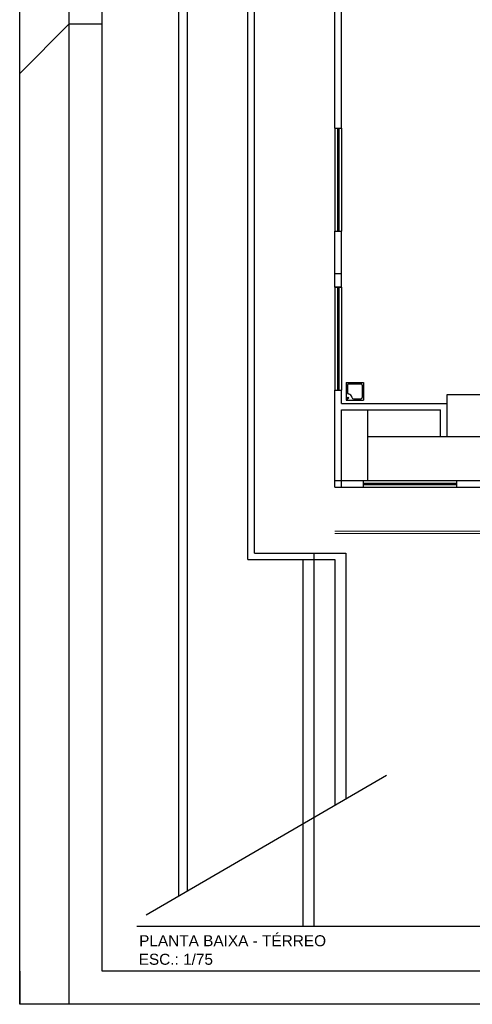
# Model space of a CAD drawing. Header units: inches. Extents: x -35 to 144, y -65 to -22.
# Tile 1 of 47: x -35 to -25, y -65 to -43. Entities that reach past the tile are written whole.
import ezdxf

# ---------------------------------------------------------------- set-up
doc = ezdxf.new("R2010")
doc.units = ezdxf.units.IN
doc.header["$MEASUREMENT"] = 0
for name, color, linetype in [('HTC-EST', 253, 'Continuous'), ('PAREDE_1', 7, 'Continuous'), ('VIS-V04', 8, 'Continuous')]:
    doc.layers.add(name, color=color, linetype=linetype)
doc.layers.add('TEXTO-02', color=2, linetype='Continuous', lineweight=20)
doc.layers.add('V_FLUX_Acessório', color=250, linetype='Continuous', lineweight=0)
doc.styles.add('ROMANS', font='arial.ttf', dxfattribs={"height": 0.18})

# ---------------------------------------------------------------- blocks, each defined once
blk = doc.blocks.new('ARQ-LAYOUT 2')
at = {"layer": 'HTC-EST'}
for p, q in [((-9.55, -1.579), (-9.55, 34.934)), ((-9.75, -1.695), (-9.75, 34.788)), ((-8.031, 6.098), (-8.031, 33.648)), ((-8.181, 5.948), (-8.181, 33.498)), ((-6.2, 15.748), (-6.2, 18.508)), ((-6.05, 15.748), (-6.05, 18.508)), ((-6.2, 15.748), (-6.2, 13.408)), ((-6.2, 15.748), (-6.05, 15.748)), ((-6.14, 15.748), (-6.14, 13.408)), ((-6.11, 15.748), (-6.11, 13.408)), ((-6.05, 15.748), (-6.05, 13.408)), ((-6.2, 12.138), (-6.2, 13.408)), ((-6.2, 13.408), (-6.05, 13.408)), ((-6.05, 12.138), (-6.05, 13.408)), ((-6.2, 12.448), (-6.05, 12.448)), ((-6.2, 12.148), (-6.05, 12.148)), ((-6.2, 12.138), (-6.2, 9.798)), ((-6.2, 12.138), (-6.05, 12.138)), ((-6.14, 12.138), (-6.14, 9.798)), ((-6.11, 12.138), (-6.11, 9.798)), ((-6.05, 12.138), (-6.05, 9.798)), ((-5.946, 9.973), (-5.546, 9.973)), ((-5.946, 9.973), (-5.946, 9.573)), ((-5.916, 9.913), (-5.916, 9.742)), ((-5.886, 9.943), (-5.606, 9.943)), ((-5.576, 9.913), (-5.576, 9.633)), ((-5.546, 9.973), (-5.546, 9.573)), ((-6.2, 7.598), (-6.2, 9.798)), ((-6.2, 9.798), (-6.05, 9.798)), ((-6.05, 9.498), (-6.05, 9.798)), ((-5.929, 9.605), (-5.894, 9.64)), ((-5.915, 9.591), (-5.88, 9.626)), ((-5.894, 9.64), (-5.88, 9.626)), ((-3.65, 9.698), (-0.1, 9.698)), ((-3.65, 9.498), (-3.65, 9.698)), ((-6.05, 9.498), (-3.65, 9.498)), ((-5.946, 9.573), (-5.546, 9.573)), ((-5.929, 9.605), (-5.915, 9.591)), ((-5.777, 9.603), (-5.606, 9.603)), ((-3.65, 8.748), (-3.65, 9.498)), ((-6.05, 7.598), (-6.05, 9.348)), ((-6.05, 9.348), (-3.8, 9.348)), ((-5.45, 7.748), (-5.45, 9.348)), ((-3.8, 8.748), (-3.8, 9.348)), ((-5.45, 8.748), (-0.1, 8.748)), ((-3.8, 8.748), (-3.65, 8.748)), ((-6.2, 7.748), (-5.55, 7.748)), ((-5.55, 7.598), (-5.55, 7.748)), ((-5.55, 7.748), (-3.43, 7.748)), ((-5.55, 7.688), (-3.43, 7.688)), ((-5.55, 7.658), (-3.43, 7.658)), ((-3.43, 7.598), (-3.43, 7.748)), ((-3.43, 7.748), (-2.08, 7.748)), ((-6.2, 7.598), (-5.55, 7.598)), ((-5.55, 7.598), (-3.43, 7.598)), ((-3.43, 7.598), (-2.08, 7.598)), ((-8.031, 6.098), (-5.95, 6.098)), ((-6.68, 6.098), (-6.68, -2.379)), ((-5.95, 6.098), (-5.95, 0.512)), ((-8.181, 5.948), (-6.2, 5.948)), ((-6.93, 5.948), (-6.93, -2.379)), ((-6.2, 5.948), (-6.2, 0.367)), ((-10.487, -2.123), (-5.023, 1.05))]:
    blk.add_line(p, q, dxfattribs=at)
for centre, radius, start, end in [((-5.886, 9.913), 0.03, 90, 180), ((-5.606, 9.913), 0.03, 0, 90), ((-5.886, 9.742), 0.03, 180, 257.8127), ((-5.916, 9.603), 0.112, 12.1873, 77.8127), ((-5.777, 9.633), 0.03, 192.1873, 270), ((-5.606, 9.633), 0.03, 270, 0)]:
    blk.add_arc(centre, radius, start, end, dxfattribs=at)
at = {"layer": 'V_FLUX_Acessório'}
for p, q in [((-6.201, 6.542), (0, 6.542)), ((-6.2, 6.598), (0, 6.598))]:
    blk.add_line(p, q, dxfattribs=at)
at = {"layer": 'VIS-V04'}
blk.add_line((-10.7, -2.379), (11.375, -2.379), dxfattribs=at)

msp = doc.modelspace()

# ---------------------------------------------------------------- linework, layer by layer
at = {"color": 7, "linetype": 'Continuous'}
for p, q in [((-35.34, -65.106), (-35.34, -22.41)), ((-34.215, -65.106), (-34.215, -22.41)), ((-35.34, -43.956), (-34.215, -42.831)), ((-34.215, -42.831), (-33.465, -42.831)), ((25.718, -65.106), (-35.34, -65.106))]:
    msp.add_line(p, q, dxfattribs=at)
at = {"color": 1}
for p, q in [((-33.465, -64.356), (-33.465, -23.16)), ((24.968, -64.356), (-33.465, -64.356))]:
    msp.add_line(p, q, dxfattribs=at)
msp.add_line((-35.34, -64.356), (-35.34, -65.106))

# ---------------------------------------------------------------- block references
at = {"layer": 'PAREDE_1'}
msp.add_blockref('ARQ-LAYOUT 2', (-21.974, -60.951), dxfattribs=at)

# ---------------------------------------------------------------- texts
at = {"layer": 'TEXTO-02', "color": 140, "style": 'ROMANS'}
for s, p in [('PLANTA BAIXA - TÉRREO', (-32.624, -63.787)), ('ESC.: 1/75', (-32.634, -64.208))]:
    msp.add_text(s, height=0.25, dxfattribs=at).set_placement(p)

doc.saveas('drawing.dxf')
